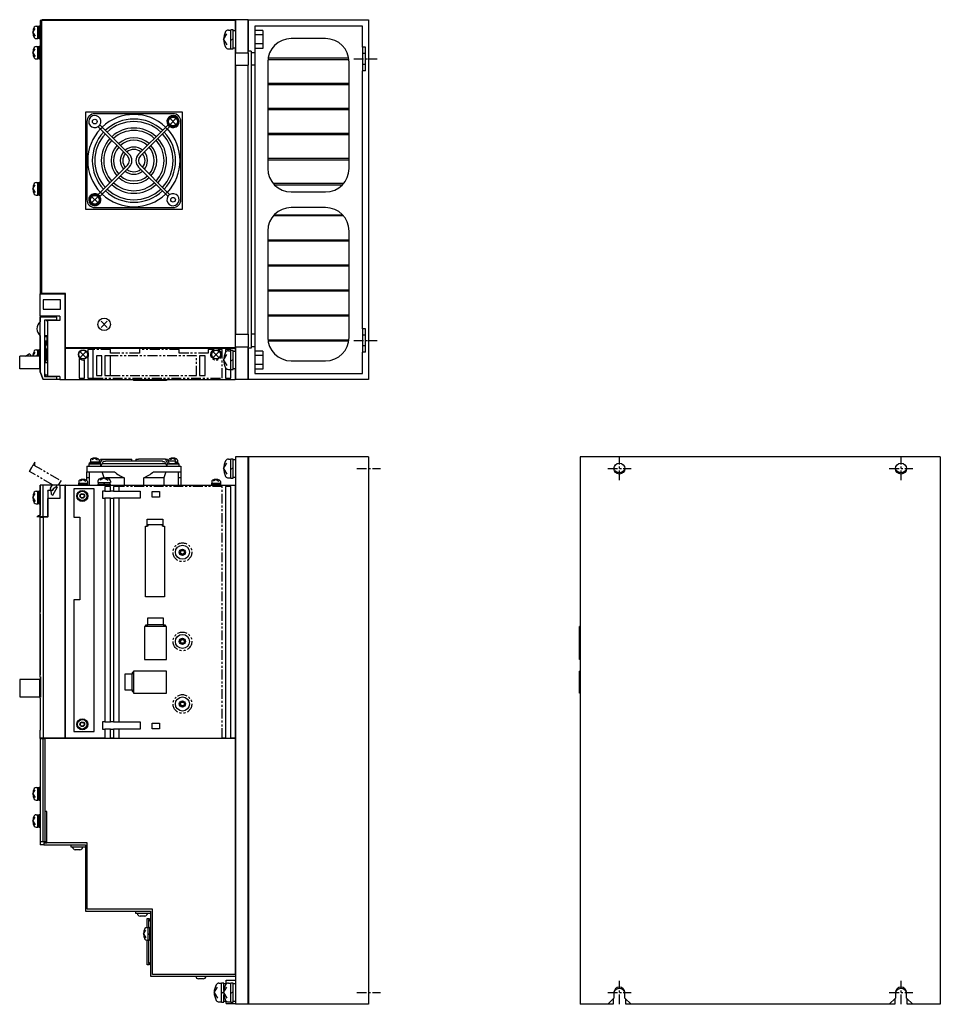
# Model space of a CAD drawing. Extents: x -429 to 927, y -716 to 287.
# Tile 3 of 3: x 338 to 927, y -342 to 287. Entities that reach past the tile are written whole.
import ezdxf

# ---------------------------------------------------------------- set-up
doc = ezdxf.new("R2010")
doc.units = 0
doc.linetypes.add('CENTER', pattern=[2, 1.25, -0.25, 0.25, -0.25])
doc.linetypes.add('PHANTOM', pattern=[2.5, 1.25, -0.25, 0.25, -0.25, 0.25, -0.25])
for name, color, linetype in [('CENTER', 6, 'CENTER'), ('OUTLINE', 7, 'CONTINUOUS'), ('PHANTOM', 3, 'PHANTOM'), ('THIN_LINE', 6, 'CONTINUOUS')]:
    doc.layers.add(name, color=color, linetype=linetype)

msp = doc.modelspace()

# ---------------------------------------------------------------- linework, layer by layer
at = {"layer": 'CENTER', "ltscale": 5}
for p, q in [((551.68, 261.88), (566.68, 261.88)), ((551.68, 81.88), (566.68, 81.88)), ((721.48, -7.5), (721.48, 7.5)), ((901.48, -7.5), (901.48, 7.5)), ((553.68, 0), (568.68, 0)), ((713.98, 0), (728.98, 0)), ((893.98, 0), (908.98, 0)), ((721.48, -342.5), (721.48, -327.5)), ((901.48, -342.5), (901.48, -327.5)), ((553.68, -335), (568.68, -335)), ((713.98, -335), (728.98, -335)), ((893.98, -335), (908.98, -335))]:
    msp.add_line(p, q, dxfattribs=at)
at = {"layer": 'OUTLINE'}
for p, q in [((352.38, 286.38), (351.18, 286.38)), ((351.18, 286.38), (351.18, 111.88)), ((475.98, 286.88), (352.38, 286.88)), ((352.38, 286.38), (352.38, 286.88)), ((475.98, 286.38), (352.38, 286.38)), ((352.38, 111.88), (352.38, 286.38)), ((383.18, 286.98), (444.18, 286.98)), ((383.18, 286.98), (383.18, 286.88)), ((444.18, 286.98), (444.18, 286.88)), ((475.98, 286.68), (475.98, 286.88)), ((476.18, 286.68), (475.98, 286.68)), ((475.98, 286.38), (476.18, 286.38)), ((475.98, 286.38), (475.98, 279.88)), ((476.18, 286.88), (476.18, 265.88)), ((484.18, 286.88), (476.18, 286.88)), ((484.18, 265.88), (484.18, 286.88)), ((484.18, 286.68), (484.38, 286.68)), ((484.38, 286.88), (561.18, 286.88)), ((484.38, 266.88), (484.38, 286.88)), ((561.18, 286.88), (561.18, 56.88)), ((346.58, 278.88), (348.05, 281.34)), ((346.58, 278.88), (348.05, 276.41)), ((348.63, 282.88), (349.68, 282.88)), ((349.68, 274.88), (349.68, 282.88)), ((350.68, 282.68), (349.68, 282.68)), ((349.68, 278.59), (350.68, 279.17)), ((350.68, 274.88), (350.68, 282.88)), ((351.18, 282.88), (350.68, 282.88)), ((468.48, 274.38), (470.57, 277.88)), ((471.55, 280.38), (473.08, 280.38)), ((473.08, 268.28), (473.08, 280.48)), ((474.58, 280.48), (473.08, 280.48)), ((474.58, 268.28), (474.58, 280.48)), ((476.18, 279.88), (474.58, 279.88)), ((488.48, 282.88), (488.48, 265.88)), ((557.18, 282.88), (488.48, 282.88)), ((493.48, 280.15), (488.48, 280.15)), ((493.48, 277.26), (488.48, 277.26)), ((493.48, 280.15), (493.48, 277.26)), ((493.48, 277.26), (493.48, 271.49)), ((557.18, 269.38), (557.18, 282.88)), ((348.63, 274.88), (349.68, 274.88)), ((349.68, 275.08), (350.68, 275.08)), ((350.68, 274.88), (351.18, 274.88)), ((468.48, 274.38), (470.57, 270.88)), ((473.08, 273.94), (474.58, 274.81)), ((493.48, 271.49), (488.48, 271.49)), ((493.48, 271.49), (493.48, 268.6)), ((533.68, 274.88), (511.68, 274.88)), ((346.58, 265.88), (348.05, 268.34)), ((346.58, 265.88), (348.05, 263.41)), ((348.63, 269.88), (349.68, 269.88)), ((349.68, 261.88), (349.68, 269.88)), ((350.68, 269.68), (349.68, 269.68)), ((349.68, 265.59), (350.68, 266.17)), ((350.68, 261.88), (350.68, 269.88)), ((351.18, 269.88), (350.68, 269.88)), ((471.55, 268.38), (473.08, 268.38)), ((473.08, 268.28), (474.58, 268.28)), ((474.58, 268.88), (476.18, 268.88)), ((475.98, 268.88), (475.98, 77.18)), ((476.18, 257.88), (476.18, 265.88)), ((476.18, 265.88), (484.18, 265.88)), ((484.18, 266.88), (484.38, 266.88)), ((484.18, 265.88), (484.18, 257.88)), ((486.18, 266.88), (484.38, 266.88)), ((486.18, 266.88), (486.18, 265.88)), ((486.18, 265.88), (486.18, 257.88)), ((488.48, 265.88), (486.18, 265.88)), ((493.48, 268.6), (488.48, 268.6)), ((488.48, 265.88), (488.48, 257.88)), ((557.18, 269.38), (557.18, 265.38)), ((559.18, 269.38), (557.18, 269.38)), ((557.18, 265.38), (557.18, 258.38)), ((559.18, 265.38), (557.18, 265.38)), ((559.18, 254.38), (559.18, 269.38)), ((348.63, 261.88), (349.68, 261.88)), ((349.68, 262.08), (350.68, 262.08)), ((350.68, 261.88), (351.18, 261.88)), ((496.68, 259.88), (496.68, 191.88)), ((496.76, 261.48), (548.59, 261.48)), ((548.48, 262.28), (496.87, 262.28)), ((548.68, 191.88), (548.68, 259.88)), ((557.18, 258.38), (557.18, 254.38)), ((559.18, 258.38), (557.18, 258.38)), ((476.18, 257.88), (476.18, 85.88)), ((476.18, 257.88), (484.18, 257.88)), ((484.18, 85.88), (484.18, 257.88)), ((486.18, 257.88), (486.18, 85.88)), ((488.48, 257.88), (486.18, 257.88)), ((488.48, 257.88), (488.48, 85.88)), ((557.18, 89.38), (557.18, 254.38)), ((559.18, 254.38), (557.18, 254.38)), ((548.68, 246.28), (496.68, 246.28)), ((496.68, 245.48), (548.68, 245.48)), ((380.18, 227.88), (380.18, 165.88)), ((442.18, 227.88), (380.18, 227.88)), ((436.18, 226.88), (386.18, 226.88)), ((442.18, 165.88), (442.18, 227.88)), ((548.68, 230.28), (496.68, 230.28)), ((496.68, 229.48), (548.68, 229.48)), ((381.18, 221.88), (381.18, 171.88)), ((437.8, 223.5), (434.55, 220.25)), ((437.8, 220.25), (434.55, 223.5)), ((441.18, 171.88), (441.18, 221.88)), ((388.32, 218.61), (388.42, 218.51)), ((389.55, 219.64), (388.42, 218.51)), ((388.42, 218.51), (389.9, 217.02)), ((389.45, 219.74), (389.55, 219.64)), ((389.55, 219.64), (391.03, 218.15)), ((391.03, 218.15), (389.9, 217.02)), ((389.9, 217.02), (407.03, 199.89)), ((408.17, 201.02), (391.03, 218.15)), ((431.32, 218.15), (414.19, 201.02)), ((415.32, 199.89), (432.45, 217.02)), ((432.81, 219.64), (431.32, 218.15)), ((432.45, 217.02), (431.32, 218.15)), ((433.94, 218.51), (432.45, 217.02)), ((432.91, 219.74), (432.81, 219.64)), ((433.94, 218.51), (432.81, 219.64)), ((434.04, 218.61), (433.94, 218.51)), ((548.68, 214.28), (496.68, 214.28)), ((496.68, 213.48), (548.68, 213.48)), ((548.68, 198.28), (496.68, 198.28)), ((496.68, 197.48), (548.68, 197.48)), ((407.03, 193.87), (389.9, 176.73)), ((391.03, 175.6), (408.17, 192.73)), ((431.32, 175.6), (414.19, 192.73)), ((432.45, 176.73), (415.32, 193.87)), ((348.63, 182.88), (349.68, 182.88)), ((349.68, 174.88), (349.68, 182.88)), ((350.68, 182.68), (349.68, 182.68)), ((350.68, 174.88), (350.68, 182.88)), ((351.18, 182.88), (350.68, 182.88)), ((346.58, 178.88), (348.05, 181.34)), ((346.58, 178.88), (348.05, 176.41)), ((349.68, 178.59), (350.68, 179.17)), ((388.42, 175.25), (389.9, 176.73)), ((389.9, 176.73), (391.03, 175.6)), ((431.32, 175.6), (432.45, 176.73)), ((433.94, 175.25), (432.45, 176.73)), ((545.2, 182.28), (500.15, 182.28)), ((500.87, 181.48), (544.49, 181.48)), ((511.68, 176.88), (533.68, 176.88)), ((348.63, 174.88), (349.68, 174.88)), ((349.68, 175.08), (350.68, 175.08)), ((350.68, 174.88), (351.18, 174.88)), ((387.81, 173.51), (384.56, 170.25)), ((387.81, 170.25), (384.56, 173.51)), ((388.32, 175.15), (388.42, 175.25)), ((388.42, 175.25), (389.55, 174.12)), ((389.45, 174.01), (389.55, 174.12)), ((389.55, 174.12), (391.03, 175.6)), ((432.81, 174.12), (431.32, 175.6)), ((432.81, 174.12), (433.94, 175.25)), ((432.91, 174.01), (432.81, 174.12)), ((434.04, 175.15), (433.94, 175.25)), ((380.18, 165.88), (442.18, 165.88)), ((386.18, 166.88), (436.18, 166.88)), ((533.68, 166.88), (511.68, 166.88)), ((545.2, 161.48), (500.15, 161.48)), ((500.87, 162.28), (544.49, 162.28)), ((496.68, 151.88), (496.68, 83.88)), ((548.68, 83.88), (548.68, 151.88)), ((496.68, 146.28), (548.68, 146.28)), ((548.68, 145.48), (496.68, 145.48)), ((496.68, 130.28), (548.68, 130.28)), ((548.68, 129.48), (496.68, 129.48)), ((496.68, 114.28), (548.68, 114.28)), ((548.68, 113.48), (496.68, 113.48)), ((351.18, 111.88), (351.18, 111.68)), ((352.38, 111.88), (351.18, 111.88)), ((351.18, 111.68), (367.18, 111.68)), ((351.18, 97.38), (351.18, 111.68)), ((352.18, 111.68), (352.18, 111.88)), ((367.38, 111.88), (352.38, 111.88)), ((353.18, 107.88), (353.18, 101.88)), ((364.18, 107.88), (353.18, 107.88)), ((364.18, 101.88), (364.18, 107.88)), ((367.18, 56.88), (367.18, 111.68)), ((367.38, 77.18), (367.38, 111.88)), ((353.18, 101.88), (364.18, 101.88)), ((351.18, 97.38), (351.18, 93.87)), ((363.78, 97.38), (351.18, 97.38)), ((361.83, 96.88), (351.18, 96.88)), ((351.18, 61.88), (351.18, 96.88)), ((354.04, 94.91), (354.04, 58.85)), ((361.83, 94.91), (354.04, 94.91)), ((355.18, 94.77), (355.18, 94.91)), ((355.18, 94.77), (356.18, 94.77)), ((356.18, 96.88), (356.18, 97.38)), ((363.78, 94.77), (356.18, 94.77)), ((356.18, 58.88), (356.18, 94.77)), ((357.71, 94.91), (357.71, 94.77)), ((359.64, 94.77), (359.64, 94.91)), ((361.83, 94.91), (361.83, 96.88)), ((363.78, 97.38), (363.78, 94.77)), ((496.68, 98.28), (548.68, 98.28)), ((548.68, 97.48), (496.68, 97.48)), ((394.16, 90.2), (390.2, 94.16)), ((394.16, 94.16), (390.2, 90.2)), ((557.18, 89.38), (557.18, 85.38)), ((559.18, 89.38), (557.18, 89.38)), ((559.18, 74.38), (559.18, 89.38)), ((351.18, 84.89), (351.18, 81.48)), ((354.04, 85.03), (356.18, 85.03)), ((355.73, 84.33), (354.04, 84.33)), ((355.73, 79.73), (355.73, 84.33)), ((476.18, 77.88), (476.18, 85.88)), ((476.18, 85.88), (484.18, 85.88)), ((484.18, 85.88), (484.18, 77.88)), ((486.18, 85.88), (486.18, 77.88)), ((488.48, 85.88), (486.18, 85.88)), ((488.48, 85.88), (488.48, 77.88)), ((496.76, 82.28), (548.59, 82.28)), ((557.18, 85.38), (557.18, 78.38)), ((559.18, 85.38), (557.18, 85.38)), ((348.63, 75.88), (349.68, 75.88)), ((349.68, 72.44), (349.68, 75.88)), ((350.68, 75.68), (349.68, 75.68)), ((350.68, 71.84), (350.68, 75.88)), ((351.18, 75.88), (350.68, 75.88)), ((351.18, 81.48), (351.18, 62.88)), ((351.18, 81.48), (351.18, 81.48)), ((355.73, 81.48), (354.04, 81.48)), ((355.73, 79.73), (354.04, 79.73)), ((354.04, 79.03), (356.18, 79.03)), ((354.68, 81.48), (354.68, 79.73)), ((354.68, 79.03), (354.68, 67.88)), ((355.38, 69.58), (355.38, 76.58)), ((355.38, 76.58), (356.18, 76.58)), ((475.98, 77.18), (367.38, 77.18)), ((367.38, 76.98), (475.98, 76.98)), ((367.38, 56.88), (367.38, 76.98)), ((381.68, 76.18), (381.68, 74.68)), ((385.18, 76.18), (381.68, 76.18)), ((385.18, 57.88), (385.18, 76.18)), ((469.68, 76.18), (469.68, 74.13)), ((473.18, 76.18), (469.68, 76.18)), ((473.18, 75.48), (473.18, 76.18)), ((475.98, 77.18), (476.18, 77.18)), ((476.18, 76.98), (475.98, 76.98)), ((475.98, 76.98), (475.98, 74.88)), ((476.18, 77.88), (476.18, 56.88)), ((476.18, 77.88), (484.18, 77.88)), ((484.18, 56.88), (484.18, 77.88)), ((484.38, 76.88), (484.18, 76.88)), ((486.18, 76.88), (484.38, 76.88)), ((484.38, 56.88), (484.38, 76.88)), ((488.48, 77.88), (486.18, 77.88)), ((486.18, 77.88), (486.18, 76.88)), ((488.48, 77.88), (488.48, 60.88)), ((548.48, 81.48), (496.87, 81.48)), ((557.18, 78.38), (557.18, 74.38)), ((559.18, 78.38), (557.18, 78.38)), ((350.98, 71.84), (338.18, 71.84)), ((338.18, 63.84), (338.18, 71.84)), ((341.97, 71.84), (344.18, 73.44)), ((344.98, 72.64), (344.98, 71.84)), ((346.58, 71.88), (348.05, 74.34)), ((346.58, 71.88), (346.6, 71.84)), ((349.18, 72.44), (349.18, 71.84)), ((349.98, 72.44), (349.18, 72.44)), ((350.58, 71.84), (349.98, 72.44)), ((350.41, 72.01), (350.68, 72.17)), ((350.98, 63.84), (350.98, 71.84)), ((351.18, 71.24), (350.98, 71.44)), ((351.18, 70.44), (350.98, 70.44)), ((355.38, 69.58), (356.18, 69.58)), ((376.18, 70.43), (376.18, 57.88)), ((380.3, 74.5), (377.05, 71.25)), ((380.3, 71.25), (377.05, 74.5)), ((379.68, 57.88), (379.68, 69.52)), ((381.68, 71.07), (381.68, 57.88)), ((390.68, 72.16), (387.18, 72.16)), ((387.18, 72.16), (387.18, 59.41)), ((390.68, 59.41), (390.68, 72.16)), ((392.68, 72.16), (392.68, 59.41)), ((396.18, 72.16), (392.68, 72.16)), ((396.18, 59.41), (396.18, 72.16)), ((456.68, 72.16), (453.18, 72.16)), ((453.18, 72.16), (453.18, 59.41)), ((456.68, 59.41), (456.68, 72.16)), ((465.3, 74.5), (462.05, 71.25)), ((465.3, 71.25), (462.05, 74.5)), ((468.48, 69.38), (470.57, 72.88)), ((468.48, 69.38), (470.57, 65.88)), ((471.55, 75.38), (473.08, 75.38)), ((473.08, 63.28), (473.08, 75.48)), ((474.58, 75.48), (473.08, 75.48)), ((473.08, 68.94), (474.58, 69.81)), ((474.58, 63.28), (474.58, 75.48)), ((476.18, 74.88), (474.58, 74.88)), ((493.48, 75.15), (488.48, 75.15)), ((493.48, 72.26), (488.48, 72.26)), ((493.48, 75.15), (493.48, 72.26)), ((493.48, 72.26), (493.48, 66.49)), ((559.18, 74.38), (557.18, 74.38)), ((557.18, 60.88), (557.18, 74.38)), ((350.98, 63.84), (338.18, 63.84)), ((351.18, 65.24), (350.98, 65.24)), ((354.04, 67.88), (356.18, 67.88)), ((469.68, 64.63), (469.68, 57.88)), ((471.55, 63.38), (473.08, 63.38)), ((473.08, 63.28), (474.58, 63.28)), ((473.18, 57.88), (473.18, 63.28)), ((474.58, 63.88), (476.18, 63.88)), ((475.98, 63.88), (475.98, 56.88)), ((493.48, 66.49), (488.48, 66.49)), ((493.48, 63.6), (488.48, 63.6)), ((493.48, 66.49), (493.48, 63.6)), ((511.68, 68.88), (533.68, 68.88)), ((351.18, 62.88), (351.18, 61.88)), ((351.18, 62.88), (351.18, 62.88)), ((351.18, 61.88), (351.18, 61.62)), ((351.18, 61.88), (353.18, 56.88)), ((353.18, 56.88), (351.18, 61.88)), ((351.18, 61.62), (352.2, 59.32)), ((353.18, 56.88), (353.18, 56.88)), ((361.83, 56.88), (353.18, 56.88)), ((354.04, 60.95), (354.47, 59.88)), ((354.04, 58.85), (361.83, 58.85)), ((354.47, 59.88), (354.88, 58.88)), ((354.47, 59.88), (356.18, 59.88)), ((354.88, 58.88), (356.18, 58.88)), ((356.18, 58.85), (356.18, 58.88)), ((363.78, 58.88), (356.18, 58.88)), ((357.71, 58.88), (357.71, 58.85)), ((359.64, 58.85), (359.64, 58.88)), ((361.83, 56.88), (361.83, 58.85)), ((363.78, 56.88), (361.83, 56.88)), ((363.78, 58.88), (363.78, 56.88)), ((363.78, 56.88), (367.18, 56.88)), ((367.38, 57.88), (367.18, 57.88)), ((367.38, 56.88), (367.18, 56.88)), ((367.38, 56.88), (475.98, 56.88)), ((376.18, 57.88), (379.68, 57.88)), ((381.68, 57.88), (385.18, 57.88)), ((387.18, 59.41), (390.68, 59.41)), ((392.68, 59.41), (396.18, 59.41)), ((410.98, 56.88), (410.98, 56.38)), ((417.98, 56.88), (417.98, 56.38)), ((431.98, 56.88), (431.98, 56.38)), ((432.08, 56.88), (432.08, 56.38)), ((453.18, 59.41), (456.68, 59.41)), ((469.68, 57.88), (473.18, 57.88)), ((475.98, 57.08), (476.18, 57.08)), ((484.18, 56.88), (476.18, 56.88)), ((484.38, 57.08), (484.18, 57.08)), ((561.18, 56.88), (484.38, 56.88)), ((488.48, 60.88), (557.18, 60.88)), ((417.98, 56.38), (410.98, 56.38)), ((431.98, 56.38), (417.98, 56.38)), ((432.08, 56.38), (431.98, 56.38)), ((386.18, 6.7), (384.38, 5.62)), ((386.18, 6.7), (387.98, 5.62)), ((436.17, 6.7), (434.37, 5.62)), ((436.17, 6.7), (437.97, 5.62)), ((484.18, 7.5), (476.18, 7.5)), ((476.18, 7.5), (476.18, -342.5)), ((484.18, -342.5), (484.18, 7.5)), ((484.38, 7.3), (484.18, 7.3)), ((561.18, 7.5), (484.38, 7.5)), ((484.38, 7.5), (484.38, -342.5)), ((561.18, 7.5), (561.18, -342.5)), ((926.48, 7.5), (696.48, 7.5)), ((696.48, 7.5), (696.48, -342.5)), ((926.48, 7.5), (926.48, -342.5)), ((381.18, 1.5), (386.18, 1.5)), ((381.18, 1.5), (381.18, -2)), ((382.28, 3.1), (390.08, 3.1)), ((382.28, 3.1), (382.28, 1.5)), ((382.68, 3.6), (389.68, 3.6)), ((382.68, 3.6), (382.68, 3.1)), ((383.23, 4.3), (389.13, 4.3)), ((383.23, 4.3), (383.23, 3.6)), ((383.38, 5.27), (383.38, 4.3)), ((386.38, 4.3), (385.98, 3.6)), ((386.18, 1.5), (436.18, 1.5)), ((388.98, 5.27), (388.98, 4.3)), ((388.98, 4.9), (389.31, 4.9)), ((389.01, 4.3), (389.9, 6.1)), ((389.13, 3.6), (389.13, 4.3)), ((389.68, 3.37), (391.03, 6.1)), ((389.68, 3.1), (389.68, 3.6)), ((389.9, 6.1), (391.03, 6.1)), ((390.08, 1.5), (390.08, 3.1)), ((391.62, 4.5), (390.14, 1.5)), ((391.03, 6.1), (408.17, 6.1)), ((391.03, 3.3), (431.33, 3.3)), ((392.94, 4.5), (391.62, 4.5)), ((392.94, 4.9), (429.41, 4.9)), ((392.94, 4.9), (392.94, 4.5)), ((408.17, 6.1), (409.88, 6.1)), ((409.88, 4.9), (409.88, 6.1)), ((412.47, 6.1), (414.19, 6.1)), ((412.47, 6.1), (412.47, 4.9)), ((431.32, 6.1), (414.19, 6.1)), ((429.41, 4.5), (429.41, 4.9)), ((429.41, 4.5), (430.73, 4.5)), ((430.73, 4.5), (432.22, 1.5)), ((431.32, 6.1), (432.45, 6.1)), ((432.81, 3.1), (431.32, 6.1)), ((432.27, 3.1), (440.07, 3.1)), ((432.27, 3.1), (432.27, 1.5)), ((433.94, 3.1), (432.45, 6.1)), ((433.05, 4.9), (437.78, 4.9)), ((433.37, 5.27), (433.37, 4.9)), ((433.84, 3.3), (437.78, 3.3)), ((436.18, 1.5), (441.18, 1.5)), ((437.78, 3.3), (437.78, 4.9)), ((437.78, 4.3), (439.12, 4.3)), ((437.78, 3.6), (439.67, 3.6)), ((438.97, 5.27), (438.97, 4.3)), ((439.12, 3.6), (439.12, 4.3)), ((439.67, 3.1), (439.67, 3.6)), ((440.07, 1.5), (440.07, 3.1)), ((441.18, 1.5), (441.18, -2)), ((468.48, 0), (470.57, 3.5)), ((468.48, 0), (470.57, -3.5)), ((471.55, 6), (473.08, 6)), ((473.08, -6.1), (473.08, 6.1)), ((474.58, 6.1), (473.08, 6.1)), ((473.08, -0.43), (474.58, 0.43)), ((474.58, -6.1), (474.58, 6.1)), ((476.18, 5.5), (474.58, 5.5)), ((381.18, -6), (381.18, -2)), ((381.18, -2), (386.18, -2)), ((381.18, -7.61), (381.18, -6)), ((382.68, -6), (381.18, -6)), ((382.68, -2), (382.68, -10.5)), ((386.18, -2), (398.68, -2)), ((392.18, -5.9), (389.71, -7.37)), ((392.09, -5.9), (390.81, -2)), ((392.18, -5.9), (394.64, -7.37)), ((404.9, -6), (393.31, -6)), ((404.9, -6), (404.9, -10.5)), ((430.23, -6), (417.46, -6)), ((417.46, -10.5), (417.46, -6)), ((423.68, -2), (436.18, -2)), ((431.55, -2), (430.23, -6)), ((430.23, -6), (430.23, -10.5)), ((436.18, -2), (441.18, -2)), ((439.68, -10.5), (439.68, -2)), ((441.18, -6), (439.68, -6)), ((441.18, -2), (441.18, -6)), ((441.18, -6), (441.18, -10.5)), ((471.55, -6), (473.08, -6)), ((473.08, -6.1), (474.58, -6.1)), ((474.58, -5.5), (476.18, -5.5)), ((351.18, -10.5), (351.18, -29.79)), ((353.18, -10.5), (351.18, -10.5)), ((351.18, -30.95), (351.18, -10.5)), ((353.18, -30.95), (353.18, -10.5)), ((363.78, -10.5), (353.18, -10.5)), ((361.83, -11.5), (359.64, -12.98)), ((361.83, -11.5), (361.83, -10.5)), ((363.78, -10.5), (367.18, -10.5)), ((363.78, -10.5), (363.78, -19.1)), ((367.38, -10.5), (367.18, -10.5)), ((367.18, -172.3), (367.18, -10.5)), ((367.38, -11.5), (367.18, -11.5)), ((367.38, -10.5), (475.98, -10.5)), ((367.38, -172.3), (367.38, -10.5)), ((375.68, -10), (381.68, -10)), ((375.68, -10), (375.68, -10.5)), ((375.73, -9.3), (381.63, -9.3)), ((375.73, -9.3), (375.73, -10)), ((375.88, -8.33), (375.88, -9.3)), ((375.88, -8.33), (375.88, -9.3)), ((378.68, -6.9), (376.88, -7.98)), ((378.68, -6.9), (376.88, -7.98)), ((378.88, -9.3), (378.48, -10)), ((378.88, -9.3), (378.48, -10)), ((378.68, -6.9), (380.48, -7.98)), ((378.68, -6.9), (380.48, -7.98)), ((381.48, -8.33), (381.48, -9.3)), ((381.48, -8.33), (381.48, -9.3)), ((381.63, -10), (381.63, -9.3)), ((381.68, -10.5), (381.68, -10)), ((388.18, -7.96), (388.18, -9)), ((388.18, -9), (396.18, -9)), ((388.18, -10), (396.18, -10)), ((388.18, -10), (388.18, -10.5)), ((388.38, -9), (388.38, -10)), ((392.47, -9), (391.89, -10)), ((392.68, -11.5), (392.68, -14.5)), ((396.18, -11.5), (392.68, -11.5)), ((395.98, -10), (395.98, -9)), ((396.18, -7.96), (396.18, -9)), ((396.18, -10.5), (396.18, -10)), ((396.18, -14.5), (396.18, -11.5)), ((398.18, -11.5), (398.18, -14.5)), ((401.68, -11.5), (398.18, -11.5)), ((401.68, -14.5), (401.68, -11.5)), ((460.68, -10), (466.68, -10)), ((460.68, -10), (460.68, -10.5)), ((460.73, -9.3), (466.63, -9.3)), ((460.73, -9.3), (460.73, -10)), ((460.88, -8.33), (460.88, -9.3)), ((463.68, -6.9), (461.88, -7.98)), ((463.88, -9.3), (463.48, -10)), ((463.68, -6.9), (465.48, -7.98)), ((466.48, -8.33), (466.48, -9.3)), ((466.63, -10), (466.63, -9.3)), ((466.68, -10.5), (466.68, -10)), ((469.68, -11.5), (469.68, -172.3)), ((473.18, -11.5), (469.68, -11.5)), ((473.18, -172.3), (473.18, -11.5)), ((475.98, -10.5), (475.98, -172.3)), ((475.98, -10.7), (476.18, -10.7)), ((346.58, -18.5), (348.05, -16.03)), ((346.58, -18.5), (348.05, -20.97)), ((348.63, -14.5), (349.68, -14.5)), ((349.68, -18.5), (349.68, -14.5)), ((350.68, -14.7), (349.68, -14.7)), ((349.68, -18.79), (350.68, -18.21)), ((349.68, -22.5), (349.68, -18.5)), ((350.68, -18.5), (350.68, -14.5)), ((351.18, -14.5), (350.68, -14.5)), ((350.68, -22.5), (350.68, -18.5)), ((356.15, -13.97), (356.15, -30.95)), ((358.68, -13.97), (356.15, -13.97)), ((356.15, -14.5), (356.18, -14.5)), ((356.18, -14.5), (356.18, -13.97)), ((359.64, -12.98), (359.64, -13)), ((372.68, -13), (372.68, -31)), ((385.68, -13), (372.68, -13)), ((385.68, -168), (385.68, -13)), ((391.18, -14.5), (391.18, -19)), ((392.68, -14.5), (391.18, -14.5)), ((392.68, -14.5), (396.18, -14.5)), ((398.18, -14.5), (396.18, -14.5)), ((398.18, -14.5), (415.18, -14.5)), ((415.18, -14.5), (415.18, -19)), ((422.88, -18.3), (422.88, -14.7)), ((422.88, -14.7), (427.48, -14.7)), ((427.48, -18.3), (422.88, -18.3)), ((427.48, -14.7), (427.48, -18.3)), ((348.63, -22.5), (349.68, -22.5)), ((349.68, -22.3), (350.68, -22.3)), ((350.68, -22.5), (351.18, -22.5)), ((363.78, -19.1), (356.18, -19.1)), ((356.18, -31), (356.18, -19.1)), ((391.18, -19), (392.68, -19)), ((396.18, -19), (392.68, -19)), ((392.68, -19), (392.68, -162)), ((396.18, -19), (398.18, -19)), ((396.18, -162), (396.18, -19)), ((415.18, -19), (398.18, -19)), ((398.18, -19), (398.18, -162)), ((401.68, -162), (401.68, -19)), ((926.58, -22), (926.48, -22)), ((926.58, -22), (926.58, -116)), ((351.18, -30.95), (349.18, -30.95)), ((351.18, -30.95), (351.18, -31)), ((353.18, -30.95), (351.18, -30.95)), ((351.18, -31), (353.18, -31)), ((351.18, -58.35), (351.18, -31)), ((356.15, -30.95), (353.18, -30.95)), ((356.18, -31), (353.18, -31)), ((353.18, -31), (353.18, -172.3)), ((353.48, -31), (353.48, -30.95)), ((354.88, -30.95), (354.88, -31)), ((372.68, -31), (376.68, -31)), ((376.68, -31), (376.68, -84)), ((418.62, -36.83), (419.68, -36.83)), ((418.62, -81.9), (418.62, -36.83)), ((419.68, -36.83), (419.68, -32.3)), ((419.68, -32.3), (429.68, -32.3)), ((419.98, -36.83), (419.68, -36.83)), ((419.98, -35.9), (419.98, -36.83)), ((429.38, -35.9), (419.98, -35.9)), ((429.38, -36.83), (429.38, -35.9)), ((429.68, -36.83), (429.38, -36.83)), ((429.68, -32.3), (429.68, -36.83)), ((429.68, -36.83), (430.74, -36.83)), ((430.74, -36.83), (430.74, -81.9)), ((351.18, -58.35), (351.18, -91.8)), ((351.3, -58.35), (351.18, -58.35)), ((351.3, -91.8), (351.3, -58.35)), ((372.68, -84), (372.68, -168)), ((376.68, -84), (372.68, -84)), ((430.74, -81.9), (418.62, -81.9)), ((351.18, -91.8), (351.3, -91.8)), ((351.18, -93), (351.18, -91.8)), ((351.18, -93), (351.18, -131.8)), ((351.3, -93), (351.18, -93)), ((351.3, -131.8), (351.3, -93)), ((418.88, -99.93), (419.98, -99.93)), ((418.88, -100.9), (418.88, -99.93)), ((419.98, -99.93), (419.98, -95.4)), ((419.98, -95.4), (429.98, -95.4)), ((429.98, -99.93), (419.98, -99.93)), ((429.98, -95.4), (429.98, -99.93)), ((429.98, -99.93), (431.08, -99.93)), ((431.08, -99.93), (431.08, -100.9)), ((431.98, -100.9), (417.98, -100.9)), ((417.98, -100.9), (417.98, -122)), ((431.98, -122), (431.98, -100.9)), ((695.98, -122), (695.98, -100.9)), ((696.48, -100.9), (695.98, -100.9)), ((926.58, -116), (926.48, -116)), ((417.98, -122), (431.98, -122)), ((696.48, -122), (695.98, -122)), ((351.18, -131.8), (351.3, -131.8)), ((351.18, -133.05), (351.18, -131.8)), ((410.01, -131.5), (405.48, -131.5)), ((405.48, -131.5), (405.48, -141.5)), ((410.01, -130.4), (410.01, -131.5)), ((410.98, -130.4), (410.01, -130.4)), ((410.01, -141.5), (410.01, -131.5)), ((432.08, -129.5), (410.98, -129.5)), ((410.98, -129.5), (410.98, -143.5)), ((432.08, -143.5), (432.08, -129.5)), ((696.48, -129.5), (695.98, -129.5)), ((695.98, -143.5), (695.98, -129.5)), ((350.98, -134.83), (338.18, -134.83)), ((338.18, -134.83), (338.18, -145.83)), ((350.98, -145.83), (350.98, -134.83)), ((351.18, -135.5), (350.98, -135.5)), ((351.48, -136.68), (350.98, -136.68)), ((351.18, -133.05), (351.18, -136.68)), ((351.48, -133.05), (351.18, -133.05)), ((351.48, -133.05), (351.48, -146.15)), ((351.48, -142.98), (350.98, -142.98)), ((351.48, -143.98), (350.98, -143.98)), ((351.18, -143.98), (351.18, -146.15)), ((405.48, -141.5), (410.01, -141.5)), ((410.01, -141.5), (410.01, -142.6)), ((410.01, -142.6), (410.98, -142.6)), ((410.98, -143.5), (432.08, -143.5)), ((696.48, -143.5), (695.98, -143.5)), ((338.18, -145.83), (350.98, -145.83)), ((351.18, -146.15), (351.48, -146.15)), ((351.18, -146.8), (351.18, -146.15)), ((351.18, -146.8), (351.18, -167.15)), ((351.37, -146.8), (351.18, -146.8)), ((351.37, -167.15), (351.37, -146.8)), ((391.18, -162), (391.18, -166.5)), ((392.68, -162), (391.18, -162)), ((392.68, -162), (396.18, -162)), ((398.18, -162), (396.18, -162)), ((398.18, -162), (415.18, -162)), ((415.18, -162), (415.18, -166.5)), ((422.88, -166.3), (422.88, -162.7)), ((422.88, -162.7), (427.48, -162.7)), ((427.48, -162.7), (427.48, -166.3)), ((351.18, -167.15), (351.37, -167.15)), ((351.18, -172.3), (351.18, -167.15)), ((372.68, -168), (385.68, -168)), ((391.18, -166.5), (392.68, -166.5)), ((396.18, -166.5), (392.68, -166.5)), ((392.68, -166.5), (392.68, -172.3)), ((396.18, -172.3), (396.18, -166.5)), ((396.18, -166.5), (398.18, -166.5)), ((415.18, -166.5), (398.18, -166.5)), ((398.18, -166.5), (398.18, -172.3)), ((401.68, -172.3), (401.68, -166.5)), ((427.48, -166.3), (422.88, -166.3)), ((351.18, -172.5), (351.18, -172.3)), ((353.18, -172.3), (351.18, -172.3)), ((351.18, -172.5), (353.07, -172.5)), ((351.18, -172.5), (351.18, -238.4)), ((352.18, -172.5), (352.18, -172.3)), ((353.07, -172.5), (354.16, -172.5)), ((353.07, -172.5), (353.07, -238.4)), ((367.18, -172.3), (353.18, -172.3)), ((353.39, -172.3), (353.39, -172.5)), ((354.16, -172.5), (354.16, -172.3)), ((354.16, -172.5), (354.16, -238.4)), ((475.98, -172.5), (354.38, -172.5)), ((354.38, -219.3), (354.38, -172.5)), ((355.58, -172.3), (355.58, -172.5)), ((392.68, -172.3), (367.38, -172.3)), ((392.68, -172.3), (396.18, -172.3)), ((398.18, -172.3), (396.18, -172.3)), ((398.18, -172.3), (401.68, -172.3)), ((469.68, -172.3), (467.68, -172.3)), ((469.68, -172.3), (473.18, -172.3)), ((475.98, -172.3), (473.18, -172.3)), ((475.98, -172.3), (476.18, -172.3)), ((476.18, -172.5), (475.98, -172.5)), ((475.98, -172.5), (475.98, -323.5)), ((346.58, -207.9), (348.05, -205.43)), ((348.63, -203.9), (349.68, -203.9)), ((349.68, -207.9), (349.68, -203.9)), ((350.68, -204.1), (349.68, -204.1)), ((349.68, -208.19), (350.68, -207.61)), ((350.68, -207.9), (350.68, -203.9)), ((351.18, -203.9), (350.68, -203.9)), ((346.58, -207.9), (348.05, -210.37)), ((348.63, -211.9), (349.68, -211.9)), ((349.68, -211.9), (349.68, -207.9)), ((349.68, -211.7), (350.68, -211.7)), ((350.68, -211.9), (350.68, -207.9)), ((350.68, -211.9), (351.18, -211.9)), ((355.58, -219.3), (354.38, -219.3)), ((355.58, -239.3), (355.58, -219.3)), ((346.58, -225.3), (348.05, -222.83)), ((346.58, -225.3), (348.05, -227.77)), ((348.63, -221.3), (349.68, -221.3)), ((349.68, -225.3), (349.68, -221.3)), ((350.68, -221.5), (349.68, -221.5)), ((349.68, -225.59), (350.68, -225.01)), ((349.68, -229.3), (349.68, -225.3)), ((350.68, -225.3), (350.68, -221.3)), ((351.18, -221.3), (350.68, -221.3)), ((350.68, -229.3), (350.68, -225.3)), ((348.63, -229.3), (349.68, -229.3)), ((349.68, -229.1), (350.68, -229.1)), ((350.68, -229.3), (351.18, -229.3)), ((351.18, -238.4), (351.18, -240.5)), ((351.18, -238.4), (353.07, -238.4)), ((353.07, -238.4), (354.16, -238.4)), ((354.16, -238.4), (355.58, -238.4)), ((353.68, -240.5), (351.18, -240.5)), ((353.68, -239.3), (355.58, -239.3)), ((353.68, -239.3), (353.68, -240.5)), ((353.68, -240.5), (380.18, -240.5)), ((381.38, -239.3), (355.58, -239.3)), ((370.98, -242), (370.98, -240.5)), ((380.18, -242), (370.98, -242)), ((376.68, -243.7), (373.68, -243.7)), ((380.18, -240.5), (380.18, -282.9)), ((381.38, -281.7), (381.38, -239.3)), ((380.18, -282.9), (421.88, -282.9)), ((423.08, -281.7), (381.38, -281.7)), ((412.38, -284.4), (412.38, -282.9)), ((421.88, -282.9), (421.88, -324.5)), ((423.08, -323.5), (423.08, -281.7)), ((421.88, -284.4), (412.38, -284.4)), ((418.08, -286.1), (415.08, -286.1)), ((419.68, -287.7), (420.82, -287.7)), ((419.68, -293.5), (419.68, -287.7)), ((420.48, -288.5), (420.48, -293.7)), ((420.48, -288.5), (421.88, -289.31)), ((420.48, -288.5), (420.48, -293.7)), ((420.68, -288.5), (420.48, -288.5)), ((421.88, -288.95), (420.68, -288.5)), ((420.82, -287.7), (421.88, -288.1)), ((417.28, -297.5), (418.75, -295.03)), ((419.33, -293.5), (420.38, -293.5)), ((420.38, -297.5), (420.38, -293.5)), ((421.38, -293.7), (420.38, -293.7)), ((421.38, -297.5), (421.38, -293.5)), ((421.88, -293.5), (421.38, -293.5)), ((417.28, -297.5), (418.75, -299.97)), ((419.33, -301.5), (420.38, -301.5)), ((419.68, -317.3), (419.68, -301.5)), ((420.38, -297.79), (421.38, -297.21)), ((420.38, -301.5), (420.38, -297.5)), ((420.38, -301.3), (421.38, -301.3)), ((420.48, -301.3), (420.48, -316.5)), ((420.48, -301.3), (420.48, -316.5)), ((421.38, -301.5), (421.38, -297.5)), ((421.38, -301.5), (421.88, -301.5)), ((420.82, -317.3), (419.68, -317.3)), ((421.88, -315.69), (420.48, -316.5)), ((420.48, -316.5), (420.68, -316.5)), ((420.68, -316.5), (421.88, -316.05)), ((421.88, -316.9), (420.82, -317.3)), ((421.88, -324.5), (475.98, -324.5)), ((475.98, -323.5), (423.08, -323.5)), ((455.48, -326.2), (452.48, -326.2)), ((470.18, -327), (476.18, -327)), ((470.18, -329.54), (470.18, -327)), ((476.18, -323.5), (475.98, -323.5)), ((475.98, -324.3), (475.98, -324.5)), ((476.18, -324.3), (475.98, -324.3)), ((462.48, -335), (464.57, -331.5)), ((465.55, -329), (467.08, -329)), ((467.08, -335), (467.08, -328.9)), ((468.58, -328.9), (467.08, -328.9)), ((468.48, -335), (470.57, -331.5)), ((468.58, -333.59), (468.58, -328.9)), ((470.18, -329.5), (468.58, -329.5)), ((471.55, -329), (473.08, -329)), ((473.08, -341.1), (473.08, -328.9)), ((474.58, -328.9), (473.08, -328.9)), ((474.58, -341.1), (474.58, -328.9)), ((476.18, -329.5), (474.58, -329.5)), ((462.48, -335), (464.57, -338.5)), ((467.08, -335.43), (468.48, -334.62)), ((467.08, -341.1), (467.08, -335)), ((468.48, -335), (470.57, -338.5)), ((468.58, -341.1), (468.58, -336.41)), ((473.08, -335.43), (474.58, -334.57)), ((717.98, -338.5), (713.98, -342.5)), ((717.48, -339), (717.48, -342.5)), ((717.98, -335), (717.98, -338.5)), ((724.98, -338.5), (724.98, -335)), ((728.98, -342.5), (724.98, -338.5)), ((725.48, -342.5), (725.48, -339)), ((897.98, -338.5), (893.98, -342.5)), ((897.48, -339), (897.48, -342.5)), ((897.98, -335), (897.98, -338.5)), ((904.98, -338.5), (904.98, -335)), ((908.98, -342.5), (904.98, -338.5)), ((905.48, -342.5), (905.48, -339)), ((465.55, -341), (467.08, -341)), ((467.08, -341.1), (468.58, -341.1)), ((468.58, -340.5), (470.18, -340.5)), ((470.18, -342), (470.18, -340.46)), ((470.18, -342), (476.18, -342)), ((471.55, -341), (473.08, -341)), ((473.08, -341.1), (474.58, -341.1)), ((474.58, -340.5), (476.18, -340.5)), ((484.18, -342.5), (476.18, -342.5)), ((484.38, -342.3), (484.18, -342.3)), ((561.18, -342.5), (484.38, -342.5)), ((713.98, -342.5), (696.48, -342.5)), ((717.48, -342.5), (713.98, -342.5)), ((728.98, -342.5), (725.48, -342.5)), ((893.98, -342.5), (728.98, -342.5)), ((897.48, -342.5), (893.98, -342.5)), ((908.98, -342.5), (905.48, -342.5)), ((926.48, -342.5), (908.98, -342.5))]:
    msp.add_line(p, q, dxfattribs=at)
for centre, radius in [((386.18, 221.87), 1.5), ((436.17, 221.87), 3.5), ((436.17, 221.87), 2.95), ((436.17, 221.87), 2.8), ((386.18, 171.88), 3.5), ((386.18, 171.88), 2.95), ((386.18, 171.88), 2.8), ((436.17, 171.88), 1.5), ((392.18, 92.18), 4), ((378.68, 72.88), 3), ((378.68, 72.88), 2.95), ((378.68, 72.88), 2.8), ((463.68, 72.88), 3), ((463.68, 72.88), 2.95), ((463.68, 72.88), 2.8), ((721.48, 0), 3.5), ((901.48, 0), 3.5), ((378.18, -17.5), 3.51), ((378.18, -17.5), 3), ((378.18, -17.5), 1.2), ((442.18, -53.5), 4.5), ((442.18, -53.5), 2), ((442.18, -53.5), 1.2), ((442.18, -110.5), 4.5), ((442.18, -110.5), 2), ((442.18, -110.5), 1.2), ((442.18, -150.5), 4.5), ((442.18, -150.5), 2), ((442.18, -150.5), 1.2), ((378.18, -163.5), 3.51), ((378.18, -163.5), 3), ((378.18, -163.5), 1.2)]:
    msp.add_circle(centre, radius, dxfattribs=at)
for centre, radius, start, end in [((353.08, 278.88), 6.5, 148.71933, 211.28067), ((348.63, 281.58), 1.3, 90, 148.71933), ((478.48, 274.38), 10, 150, 210), ((471.55, 278.38), 2, 90, 150), ((348.63, 276.18), 1.3, 211.28067, 270), ((511.68, 259.88), 15, 90, 180), ((533.68, 259.88), 15, 0, 90), ((353.08, 265.88), 6.5, 148.71933, 211.28067), ((348.63, 268.58), 1.3, 90, 148.71933), ((471.55, 270.38), 2, 210, 270), ((348.63, 263.18), 1.3, 211.28067, 270), ((386.18, 221.88), 5, 90, 180), ((436.18, 221.88), 5, 0, 90), ((386.18, 221.87), 3.9, 326.837, 303.163), ((411.18, 196.88), 29.5, 46.55397, 133.44603), ((411.18, 196.88), 26.6, 46.72344, 133.27656), ((411.18, 196.88), 25, 46.83378, 133.16622), ((436.17, 221.87), 3.9, 236.837, 213.163), ((411.18, 196.88), 29.5, 136.55397, 180), ((411.18, 196.88), 26.6, 136.72344, 223.27656), ((411.18, 196.88), 20.85, 47.19894, 132.80106), ((411.18, 196.88), 19.25, 47.38181, 132.61819), ((411.18, 196.88), 26.6, 316.72344, 43.27656), ((411.18, 196.88), 29.5, 316.55397, 43.44603), ((411.18, 196.88), 25, 136.83378, 223.16622), ((411.18, 196.88), 20.85, 137.19894, 222.80106), ((411.18, 196.88), 19.25, 137.38181, 222.61819), ((411.18, 196.88), 14.6, 48.14107, 131.85893), ((411.18, 196.88), 13, 48.52812, 131.47188), ((411.18, 196.88), 19.25, 317.38181, 42.61819), ((411.18, 196.88), 20.85, 317.19894, 42.80106), ((411.18, 196.88), 25, 316.83378, 43.16622), ((411.18, 196.88), 14.6, 138.14107, 221.85893), ((411.18, 196.88), 13, 138.52812, 221.47188), ((411.18, 196.88), 8.7, 140.27603, 219.72397), ((411.18, 196.88), 8.7, 50.27603, 129.72397), ((411.18, 196.88), 7.1, 51.4696, 128.5304), ((411.18, 196.88), 8.7, 320.27603, 39.72397), ((411.18, 196.88), 13, 318.52812, 41.47188), ((411.18, 196.88), 14.6, 318.14107, 41.85893), ((411.18, 196.88), 29.5, 180, 223.44603), ((411.18, 196.88), 7.1, 141.4696, 218.5304), ((404.02, 196.88), 4.26, 315, 45), ((404.02, 196.88), 5.86, 315, 45), ((418.33, 196.88), 5.86, 135, 225), ((418.33, 196.88), 4.26, 135, 225), ((411.18, 196.88), 7.1, 321.4696, 38.5304), ((411.18, 196.88), 8.7, 230.27603, 309.72397), ((411.18, 196.88), 7.1, 231.4696, 308.5304), ((511.68, 191.88), 15, 180, 270), ((533.68, 191.88), 15, 270, 0), ((348.63, 181.58), 1.3, 90, 148.71933), ((411.18, 196.88), 19.25, 227.38181, 312.61819), ((411.18, 196.88), 14.6, 228.14107, 311.85893), ((411.18, 196.88), 13, 228.52812, 311.47188), ((353.08, 178.88), 6.5, 148.71933, 211.28067), ((411.18, 196.88), 26.6, 226.72344, 313.27656), ((411.18, 196.88), 25, 226.83378, 313.16622), ((411.18, 196.88), 20.85, 227.19894, 312.80106), ((348.63, 176.18), 1.3, 211.28067, 270), ((386.18, 171.88), 5, 180, 270), ((386.18, 171.88), 3.9, 56.837, 33.163), ((411.18, 196.88), 29.5, 226.55397, 313.44603), ((436.17, 171.88), 3.9, 146.837, 123.163), ((436.18, 171.88), 5, 270, 0), ((511.68, 151.88), 15, 90, 180), ((533.68, 151.88), 15, 0, 90), ((355.23, 89.38), 6.05, 132.03379, 227.96621), ((511.68, 83.88), 15, 180, 270), ((533.68, 83.88), 15, 270, 0), ((348.63, 74.58), 1.3, 90, 148.71933), ((344.18, 72.64), 0.8, 0, 90), ((353.08, 71.88), 6.5, 148.71933, 180.35259), ((378.68, 72.88), 3.5, 224.41531, 286.60155), ((378.68, 72.88), 3.5, 328.99728, 31.00272), ((478.48, 69.38), 10, 150, 210), ((471.55, 73.38), 2, 90, 150), ((471.55, 65.38), 2, 210, 270), ((386.18, 1.7), 5, 63.25632, 116.74368), ((436.17, 1.7), 5, 63.25632, 116.74368), ((384.38, 5.27), 1, 116.74368, 180), ((387.98, 5.27), 1, 0, 63.25632), ((434.37, 5.27), 1, 116.74368, 180), ((437.97, 5.27), 1, 0, 63.25632), ((478.48, 0), 10, 150, 210), ((471.55, 4), 2, 90, 150), ((392.18, -12.4), 6.5, 58.71933, 121.28067), ((416.31, 18.58), 27.1, 229.41765, 245.10389), ((406.08, 18.53), 27.04, 294.87854, 310.59992), ((471.55, -4), 2, 210, 270), ((721.48, 1.5), 4, 210, 330), ((901.48, 1.5), 4, 210, 330), ((376.88, -8.33), 1, 116.74368, 180), ((376.88, -8.33), 1, 116.74368, 180), ((378.68, -11.9), 5, 63.25632, 116.74368), ((378.68, -11.9), 5, 63.25632, 116.74368), ((380.48, -8.33), 1, 0, 63.25632), ((380.48, -8.33), 1, 0, 63.25632), ((389.48, -7.96), 1.3, 121.28067, 180), ((394.88, -7.96), 1.3, 0, 58.71933), ((461.88, -8.33), 1, 116.74368, 180), ((463.68, -11.9), 5, 63.25632, 116.74368), ((465.48, -8.33), 1, 0, 63.25632), ((353.08, -18.5), 6.5, 148.71933, 211.28067), ((348.63, -15.8), 1.3, 90, 148.71933), ((358.68, -13), 1.05, 246.80109, 0), ((358.68, -13), 0.965, 270, 0), ((358.68, -13), 1.05, 0, 4.05918), ((348.63, -21.2), 1.3, 211.28067, 270), ((355.23, -39.09), 10.15, 113.52496, 126.59306), ((353.08, -207.9), 6.5, 148.71933, 211.28067), ((348.63, -205.2), 1.3, 90, 148.71933), ((348.63, -210.6), 1.3, 211.28067, 270), ((353.08, -225.3), 6.5, 148.71933, 211.28067), ((348.63, -222.6), 1.3, 90, 148.71933), ((348.63, -228), 1.3, 211.28067, 270), ((373.68, -242), 1.7, 180, 269.99999), ((376.68, -242), 1.7, 270.00001, 0), ((415.08, -284.4), 1.7, 180, 269.99999), ((418.08, -284.4), 1.7, 270.00001, 0), ((423.78, -297.5), 6.5, 148.71933, 211.28067), ((419.33, -294.8), 1.3, 90, 148.71933), ((419.33, -300.2), 1.3, 211.28067, 270), ((452.48, -324.5), 1.7, 180, 269.99999), ((455.48, -324.5), 1.7, 270.00001, 0), ((472.48, -335), 10, 150, 210), ((465.55, -331), 2, 90, 150), ((478.48, -335), 10, 150, 210), ((471.55, -331), 2, 90, 150), ((721.48, -335), 3.5, 0, 180), ((721.48, -336.5), 4, 30, 150), ((901.48, -335), 3.5, 0, 180), ((901.48, -336.5), 4, 30, 150), ((465.55, -339), 2, 210, 270), ((471.55, -339), 2, 210, 270)]:
    msp.add_arc(centre, radius, start, end, dxfattribs=at)
at = {"layer": 'PHANTOM', "ltscale": 5}
for p, q in [((396.18, 76.18), (385.18, 76.18)), ((396.18, 73.68), (396.18, 76.18)), ((414.68, 76.18), (414.68, 73.68)), ((440.18, 76.18), (414.68, 76.18)), ((440.18, 73.68), (440.18, 76.18)), ((458.68, 76.18), (458.68, 73.68)), ((462.51, 76.18), (458.68, 76.18)), ((467.68, 76.18), (464.84, 76.18)), ((467.68, 57.88), (467.68, 76.18)), ((414.68, 73.68), (396.18, 73.68)), ((451.18, 72.16), (396.18, 72.16)), ((458.68, 73.68), (440.18, 73.68)), ((451.18, 59.41), (451.18, 72.16)), ((385.18, 57.88), (467.68, 57.88)), ((396.18, 59.41), (451.18, 59.41)), ((344.4, -1.83), (345.88, 0.73)), ((345.88, 0.73), (346.88, 2.47)), ((347.88, 4.2), (346.88, 2.47)), ((346.88, 2.47), (364.59, -7.76)), ((359.11, -10.32), (344.4, -1.83)), ((357.84, -12.52), (359.11, -10.32)), ((359.27, -16.98), (363.59, -9.49)), ((363.59, -9.49), (364.59, -7.76)), ((467.68, -11.5), (401.68, -11.5)), ((467.68, -172.3), (467.68, -11.5)), ((358.4, -16.48), (358.21, -13.85)), ((358.4, -16.48), (359.27, -16.98)), ((401.68, -172.3), (467.68, -172.3))]:
    msp.add_line(p, q, dxfattribs=at)
for centre in [(442.18, -53.5), (442.18, -110.5), (442.18, -150.5)]:
    msp.add_circle(centre, 6, dxfattribs=at)
for centre, radius, start, end in [((463.68, 72.88), 3.5, 109.46295, 70.53705), ((337.8, 3.03), 10.15, 353.52496, 6.59306), ((358.68, -13), 0.965, 150, 240)]:
    msp.add_arc(centre, radius, start, end, dxfattribs=at)
at = {"layer": 'THIN_LINE'}
for centre in [(378.18, -17.5), (442.18, -53.5), (442.18, -110.5), (442.18, -150.5), (378.18, -163.5)]:
    msp.add_circle(centre, 1.5, dxfattribs=at)

doc.saveas('drawing.dxf')
